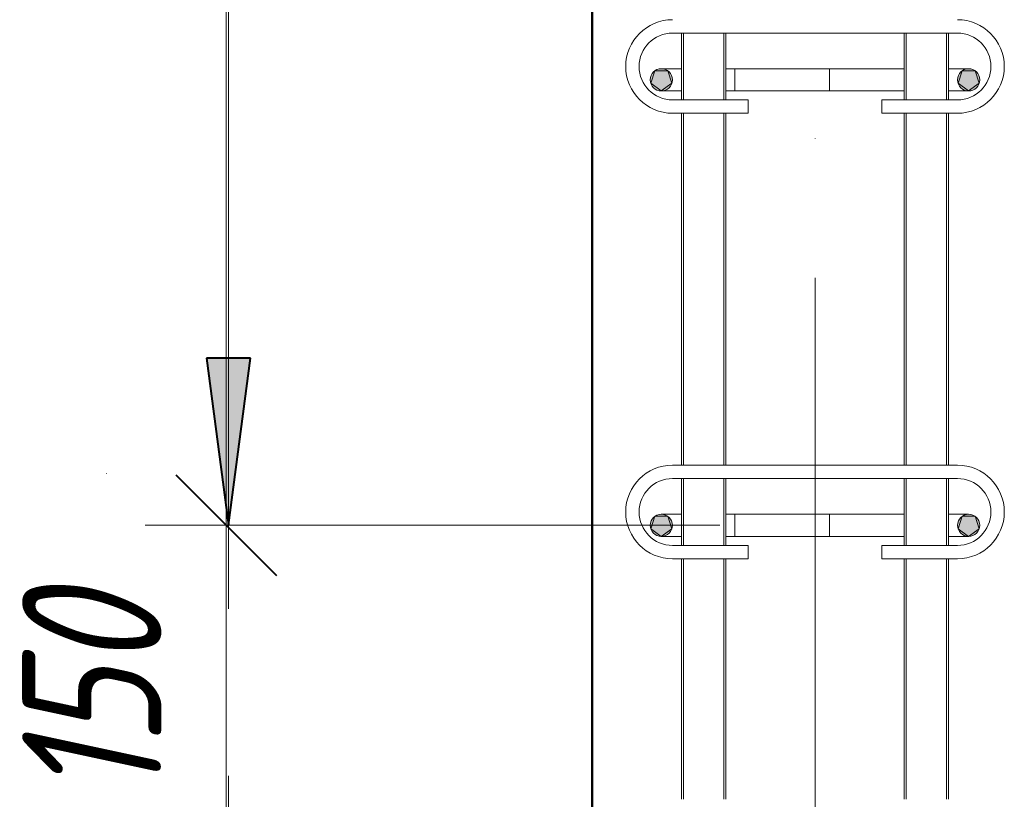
# Model space of a CAD drawing. Header units: millimetres. Extents: x -13889 to -3744, y 5954 to 13256.
# Tile 16 of 28: x -8515 to -8073, y 7777 to 8127. Entities that reach past the tile are written whole.
import ezdxf

# ---------------------------------------------------------------- set-up
doc = ezdxf.new("R2010")
doc.units = ezdxf.units.MM
for name, pattern in [('ADSK_Линия разреза', [500, 0, -250, 0, -250]), ('ADSK_Линия сетки', [625, 500, -62.5, 0, -62.5]), ('ADSK_Пунктирная_п5', [125, 0, -125])]:
    doc.linetypes.add(name, pattern=pattern)
for name, color, linetype, lineweight in [('A-____-____-DIMS', 211, 'Continuous', 9), ('A-____-____-DIMS-25', 211, 'Continuous', 9), ('G-____-____-SYMB', 111, 'ADSK_Пунктирная_п5', 20), ('S-COLS-____-MCUT', 52, 'Continuous', 50), ('S-GRID-____-OTLN', 1, 'Continuous', 9), ('S-RBAR-____-MCUT', 171, 'Continuous', 20), ('S-RBAR-____-OTLN', 171, 'Continuous', 100)]:
    doc.layers.add(name, color=color, linetype=linetype, lineweight=lineweight)
doc.styles.add('GOST Common_I_2', font='GOST_Common Italic.ttf', dxfattribs={"width": 0.8, "height": 62.5})
doc.dimstyles.new('ADSK_Для_арматуры_Основной_2_5_мм_шаг_кол-во_Стрелки_точный', dxfattribs={"dimscale": 304.8, "dimtxt": 0.206224, "dimasz": 0, "dimexe": 0.123031, "dimexo": 0.000403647, "dimgap": 0.032808, "dimtad": 1, "dimdec": 0, "dimlfac": 304.8, "dimdsep": 46, "dimtxsty": 'GOST Common_I_2', "dimblk2": 'NONE', "dimsah": 1, "dimcen": 0.09, "dimdle": 0.123031, "dimazin": 0, "dimtfac": 1, "dimtdec": 4, "dimtix": 1, "dimtmove": 0, "dimatfit": 3, "dimfxl": 1, "dimtvp": 1, "dimtfill": 1, "dimtolj": 1, "dimtzin": 0, "dimarcsym": 2})
doc.dimstyles.new('ADSK_Для_арматуры_Основной_2_5_мм_шаг_кол-во_Стрелки_точный_1', dxfattribs={"dimscale": 304.8, "dimtxt": 0.206224, "dimasz": 0.246063, "dimexe": 0.123031, "dimexo": 0.000403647, "dimgap": 0.032808, "dimtad": 1, "dimdec": 0, "dimlfac": 304.8, "dimdsep": 46, "dimtxsty": 'GOST Common_I_2', "dimsah": 1, "dimcen": 0.09, "dimdle": 0.123031, "dimazin": 0, "dimtfac": 1, "dimtdec": 4, "dimtix": 1, "dimtmove": 0, "dimatfit": 3, "dimfxl": 1, "dimtvp": 1, "dimtfill": 1, "dimtolj": 1, "dimtzin": 0, "dimarcsym": 2})
doc.dimstyles.new('ADSK_Округление_5мм__Узкий_', dxfattribs={"dimscale": 304.8, "dimtxt": 0.206224, "dimasz": 0.147638, "dimexe": 0.123031, "dimexo": 0.000269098, "dimgap": 0.032808, "dimtad": 1, "dimdec": 0, "dimlfac": 304.8, "dimrnd": 5, "dimdsep": 46, "dimtxsty": 'GOST Common_I_2', "dimblk1": 'OBLIQUE', "dimblk2": 'OBLIQUE', "dimsah": 1, "dimcen": 0.09, "dimdle": 0.123031, "dimazin": 0, "dimtfac": 1, "dimtdec": 4, "dimtix": 1, "dimtmove": 0, "dimatfit": 3, "dimfxl": 1, "dimtvp": 1, "dimtfill": 1, "dimtolj": 1, "dimtzin": 0, "dimlwd": 20, "dimlwe": 20, "dimarcsym": 2})

# ---------------------------------------------------------------- blocks, each defined once
blk = doc.blocks.new('DIMBLOCK31-КЖ1_ПЭ_ВЭ3_Армирование_Пилоны_Пм-3_4_2-2')
at = {"layer": 'A-____-____-DIMS-25', "lineweight": 40}
for p, q in [((-8422.15, 9100), (-8444.65, 9122.5)), ((-8422.15, 9100), (-8399.65, 9077.5)), ((-8422.15, 7900), (-8444.65, 7922.5)), ((-8422.15, 7900), (-8399.65, 7877.5))]:
    blk.add_line(p, q, dxfattribs=at)
at = {"layer": 'A-____-____-DIMS-25', "lineweight": 20}
for p, q in [((-8422.15, 9100), (-8459.65, 9100)), ((-8422.15, 9100), (-8422.15, 7900)), ((-8422.15, 9100), (-8200.61, 9100)), ((-8422.15, 7900), (-8459.65, 7900)), ((-8422.15, 7900), (-8200.61, 7900))]:
    blk.add_line(p, q, dxfattribs=at)
at = {"layer": 'A-____-____-DIMS-25', "color": 0, "lineweight": 20, "insert": (-8513.82, 8434.48), "char_height": 62.5, "width": 157.2495, "attachment_point": 1, "rotation": 90, "line_spacing_factor": 1.022761, "style": 'GOST Common_I_2', "bg_fill": 3, "box_fill_scale": 1.25, "bg_fill_color": 256, "bg_fill_true_color": 13158600, "bg_fill_transparency": 0}
blk.add_mtext('1200', dxfattribs=at)
blk = doc.blocks.new('_Oblique')
at = {"color": 0, "linetype": 'ByBlock', "lineweight": -2}
blk.add_line((-0.5, -0.5), (0.5, 0.5), dxfattribs=at)
blk = doc.blocks.new('DIMBLOCK32-КЖ1_ПЭ_ВЭ3_Армирование_Пилоны_Пм-3_4_2-2')
at = {"layer": 'A-____-____-DIMS-25', "lineweight": 40}
for p, q in [((-8422.15, 7900), (-8444.65, 7922.5)), ((-8422.15, 7900), (-8399.65, 7877.5)), ((-8422.15, 7750), (-8444.65, 7772.5)), ((-8422.15, 7750), (-8399.65, 7727.5))]:
    blk.add_line(p, q, dxfattribs=at)
at = {"layer": 'A-____-____-DIMS-25', "lineweight": 20}
for p, q in [((-8422.15, 7900), (-8459.65, 7900)), ((-8422.15, 7900), (-8422.15, 7750)), ((-8422.15, 7900), (-8200.61, 7900)), ((-8422.15, 7750), (-8459.65, 7750)), ((-8422.15, 7750), (-8200.61, 7750))]:
    blk.add_line(p, q, dxfattribs=at)
at = {"layer": 'A-____-____-DIMS-25', "color": 0, "lineweight": 20, "insert": (-8513.82, 7777.06), "char_height": 62.5, "width": 115.0606, "attachment_point": 1, "rotation": 90, "line_spacing_factor": 1.022761, "style": 'GOST Common_I_2', "bg_fill": 3, "box_fill_scale": 1.25, "bg_fill_color": 256, "bg_fill_true_color": 13158600, "bg_fill_transparency": 0}
blk.add_mtext('150', dxfattribs=at)
blk = doc.blocks.new('DIMBLOCK39-КЖ1_ПЭ_ВЭ3_Армирование_Пилоны_Пм-3_4_2-2')
at = {"layer": 'A-____-____-DIMS-25', "lineweight": 40}
for points in [[(-8421.15, 9100), (-8431.02, 9025), (-8411.27, 9025)], [(-8421.15, 7900), (-8411.27, 7975), (-8431.02, 7975)]]:
    blk.add_hatch(color=256, dxfattribs=at).paths.add_polyline_path(points)
at = {"layer": 'A-____-____-DIMS-25'}
for p, q in [((-8421.15, 9137.5), (-8421.15, 7862.5)), ((-8421.15, 9100), (-8458.65, 9100)), ((-8421.15, 9100), (-8269.32, 9100)), ((-8421.15, 7900), (-8458.65, 7900)), ((-8421.15, 7900), (-8269.32, 7900))]:
    blk.add_line(p, q, dxfattribs=at)
at = {"layer": 'A-____-____-DIMS-25', "lineweight": 40}
for p, q in [((-8421.15, 9100), (-8431.02, 9025)), ((-8411.27, 9025), (-8421.15, 9100)), ((-8431.02, 9025), (-8411.27, 9025)), ((-8411.27, 7975), (-8431.02, 7975)), ((-8431.02, 7975), (-8421.15, 7900)), ((-8421.15, 7900), (-8411.27, 7975))]:
    blk.add_line(p, q, dxfattribs=at)
at = {"layer": 'A-____-____-DIMS-25', "color": 0, "insert": (-8512.82, 8329.01), "char_height": 62.5, "width": 410.3829, "attachment_point": 1, "rotation": 90, "line_spacing_factor": 1.022761, "style": 'GOST Common_I_2', "bg_fill": 3, "box_fill_scale": 1.25, "bg_fill_color": 256, "bg_fill_true_color": 13158600, "bg_fill_transparency": 0}
blk.add_mtext('200x6=1200', dxfattribs=at)
blk = doc.blocks.new('_None')
blk = doc.blocks.new('DIMBLOCK40-КЖ1_ПЭ_ВЭ3_Армирование_Пилоны_Пм-3_4_2-2')
at = {"layer": 'A-____-____-DIMS-25', "lineweight": 40}
for points in [[(-8421.15, 7750), (-8431.02, 7675), (-8411.27, 7675)], [(-8421.15, 7150), (-8411.27, 7225), (-8431.02, 7225)]]:
    blk.add_hatch(color=256, dxfattribs=at).paths.add_polyline_path(points)
at = {"layer": 'A-____-____-DIMS-25'}
for p, q in [((-8421.15, 7787.5), (-8421.15, 7112.5)), ((-8421.15, 7750), (-8458.65, 7750)), ((-8421.15, 7750), (-8269.32, 7750)), ((-8421.15, 7150), (-8458.65, 7150)), ((-8421.15, 7150), (-8269.32, 7150))]:
    blk.add_line(p, q, dxfattribs=at)
at = {"layer": 'A-____-____-DIMS-25', "lineweight": 40}
for p, q in [((-8421.15, 7750), (-8431.02, 7675)), ((-8411.27, 7675), (-8421.15, 7750)), ((-8431.02, 7675), (-8411.27, 7675)), ((-8411.27, 7225), (-8431.02, 7225)), ((-8431.02, 7225), (-8421.15, 7150)), ((-8421.15, 7150), (-8411.27, 7225))]:
    blk.add_line(p, q, dxfattribs=at)
at = {"layer": 'A-____-____-DIMS-25', "color": 0, "insert": (-8512.82, 7296.59), "char_height": 62.5, "width": 368.194, "attachment_point": 1, "rotation": 90, "line_spacing_factor": 1.022761, "style": 'GOST Common_I_2', "bg_fill": 3, "box_fill_scale": 1.25, "bg_fill_color": 256, "bg_fill_true_color": 13158600, "bg_fill_transparency": 0}
blk.add_mtext('100x6=600', dxfattribs=at)

msp = doc.modelspace()

# ---------------------------------------------------------------- hatches: boundary and pattern name
at = {"layer": 'S-RBAR-____-MCUT'}
h = msp.add_hatch(color=256, dxfattribs=at)
edge = h.paths.add_edge_path()
edge.add_arc((-8226.8246, 8100.0002), 5, 0, 360)
h = msp.add_hatch(color=256, dxfattribs=at)
edge = h.paths.add_edge_path()
edge.add_arc((-8088.8246, 8100.0002), 5, 0, 360)
for points in [[(-8226.8246, 8095.0002), (-8222.0693, 8098.4551), (-8223.8857, 8104.0453), (-8229.7635, 8104.0453), (-8231.5799, 8098.4551)], [(-8088.8246, 8095.0002), (-8084.0693, 8098.4551), (-8085.8857, 8104.0453), (-8091.7635, 8104.0453), (-8093.5799, 8098.4551)], [(-8226.8246, 7895.0002), (-8222.0693, 7898.4551), (-8223.8857, 7904.0453), (-8229.7635, 7904.0453), (-8231.5799, 7898.4551), (-8230.446, 7897.6312)], [(-8088.8246, 7895.0002), (-8084.0693, 7898.4551), (-8085.8857, 7904.0453), (-8091.7635, 7904.0453), (-8093.5799, 7898.4551)]]:
    msp.add_hatch(color=256, dxfattribs=at).paths.add_polyline_path(points)
h = msp.add_hatch(color=256, dxfattribs=at)
edge = h.paths.add_edge_path()
edge.add_arc((-8226.8246, 7900.0002), 5, 0, 360)
h = msp.add_hatch(color=256, dxfattribs=at)
edge = h.paths.add_edge_path()
edge.add_arc((-8088.8246, 7900.0002), 5, 0, 360)

# ---------------------------------------------------------------- linework, layer by layer
at = {"layer": 'G-____-____-SYMB', "linetype": 'ADSK_Линия разреза'}
msp.add_line((-8475.8935, 12425.0519), (-8475.8935, 6488.5669), dxfattribs=at)
at = {"layer": 'S-COLS-____-MCUT'}
msp.add_line((-8257.8059, 9900), (-8257.8059, 7100), dxfattribs=at)
at = {"layer": 'S-GRID-____-OTLN', "linetype": 'ADSK_Линия сетки'}
msp.add_line((-8157.8059, 6260.9752), (-8157.8059, 12240), dxfattribs=at)
at = {"layer": 'S-RBAR-____-MCUT'}
for p, q in [((-8229.7635, 8104.0453), (-8231.5799, 8098.4551)), ((-8223.8857, 8104.0453), (-8229.7635, 8104.0453)), ((-8222.0693, 8098.4551), (-8223.8857, 8104.0453)), ((-8091.7635, 8104.0453), (-8093.5799, 8098.4551)), ((-8085.8857, 8104.0453), (-8091.7635, 8104.0453)), ((-8084.0693, 8098.4551), (-8085.8857, 8104.0453)), ((-8231.5799, 8098.4551), (-8226.8246, 8095.0002)), ((-8226.8246, 8095.0002), (-8222.0693, 8098.4551)), ((-8093.5799, 8098.4551), (-8088.8246, 8095.0002)), ((-8088.8246, 8095.0002), (-8084.0693, 8098.4551)), ((-8229.7635, 7904.0453), (-8231.5799, 7898.4551)), ((-8223.8857, 7904.0453), (-8229.7635, 7904.0453)), ((-8222.0693, 7898.4551), (-8223.8857, 7904.0453)), ((-8091.7635, 7904.0453), (-8093.5799, 7898.4551)), ((-8085.8857, 7904.0453), (-8091.7635, 7904.0453)), ((-8084.0693, 7898.4551), (-8085.8857, 7904.0453)), ((-8231.5799, 7898.4551), (-8230.446, 7897.6312)), ((-8230.446, 7897.6312), (-8226.8246, 7895.0002)), ((-8226.8246, 7895.0002), (-8222.0693, 7898.4551)), ((-8093.5799, 7898.4551), (-8088.8246, 7895.0002)), ((-8088.8246, 7895.0002), (-8084.0693, 7898.4551))]:
    msp.add_line(p, q, dxfattribs=at)
for centre in [(-8226.8246, 8100.0002), (-8088.8246, 8100.0002), (-8226.8246, 7900.0002), (-8088.8246, 7900.0002)]:
    msp.add_circle(centre, 5, dxfattribs=at)
at = {"layer": 'S-RBAR-____-OTLN', "lineweight": 20}
for p, q in [((-8221.8059, 8121.0002), (-8093.8059, 8121.0002)), ((-8217.8059, 8121.0002), (-8217.8059, 8091.0002)), ((-8216.8059, 8091.0002), (-8216.8059, 8121.0002)), ((-8198.8059, 8091.0002), (-8198.8059, 8121.0002)), ((-8197.8059, 8121.0002), (-8197.8059, 8091.0002)), ((-8117.8059, 8121.0002), (-8117.8059, 8091.0002)), ((-8116.8059, 8091.0002), (-8116.8059, 8121.0002)), ((-8098.8059, 8091.0002), (-8098.8059, 8121.0002)), ((-8097.8059, 8121.0002), (-8097.8059, 8091.0002)), ((-8226.8246, 8105.0002), (-8218.0378, 8105.0002)), ((-8193.774, 8105.0002), (-8197.8059, 8105.0002)), ((-8193.774, 8105.0002), (-8193.774, 8095.0002)), ((-8193.7552, 8105.0002), (-8175.6114, 8105.0002)), ((-8175.6114, 8105.0002), (-8151.3476, 8105.0002)), ((-8151.3476, 8105.0002), (-8118.8246, 8105.0002)), ((-8151.3476, 8095.0002), (-8151.3476, 8105.0002)), ((-8118.8246, 8105.0002), (-8117.7944, 8105.0002)), ((-8097.6114, 8105.0002), (-8088.8246, 8105.0002)), ((-8226.8246, 8095.0002), (-8218.0378, 8095.0002)), ((-8187.8059, 8091.0002), (-8221.8059, 8091.0002)), ((-8193.774, 8095.0002), (-8197.8059, 8095.0002)), ((-8193.7552, 8095.0002), (-8175.6114, 8095.0002)), ((-8187.8059, 8091.0002), (-8187.8059, 8085.0002)), ((-8175.6114, 8095.0002), (-8151.3476, 8095.0002)), ((-8151.3476, 8095.0002), (-8118.8246, 8095.0002)), ((-8093.8059, 8091.0002), (-8127.8059, 8091.0002)), ((-8127.8059, 8091.0002), (-8127.8059, 8085.0002)), ((-8118.8246, 8095.0002), (-8117.7944, 8095.0002)), ((-8097.6114, 8095.0002), (-8088.8246, 8095.0002)), ((-8187.8059, 8085.0002), (-8221.8059, 8085.0002)), ((-8217.8059, 8085.0002), (-8217.8059, 7927.0002)), ((-8216.8059, 7927.0002), (-8216.8059, 8085.0002)), ((-8198.8059, 7927.0002), (-8198.8059, 8085.0002)), ((-8197.8059, 8085.0002), (-8197.8059, 7927.0002)), ((-8093.8059, 8085.0002), (-8127.8059, 8085.0002)), ((-8117.8059, 8085.0002), (-8117.8059, 7927.0002)), ((-8116.8059, 7927.0002), (-8116.8059, 8085.0002)), ((-8098.8059, 7927.0002), (-8098.8059, 8085.0002)), ((-8097.8059, 8085.0002), (-8097.8059, 7927.0002)), ((-8221.8131, 7927.0002), (-8093.8131, 7927.0002)), ((-8221.8131, 7921.0002), (-8093.8131, 7921.0002)), ((-8217.8059, 7921.0002), (-8217.8059, 7891.0002)), ((-8216.8059, 7891.0002), (-8216.8059, 7921.0002)), ((-8198.8059, 7891.0002), (-8198.8059, 7921.0002)), ((-8197.8059, 7921.0002), (-8197.8059, 7891.0002)), ((-8117.8059, 7921.0002), (-8117.8059, 7891.0002)), ((-8116.8059, 7891.0002), (-8116.8059, 7921.0002)), ((-8098.8059, 7891.0002), (-8098.8059, 7921.0002)), ((-8097.8059, 7921.0002), (-8097.8059, 7891.0002)), ((-8226.8246, 7905.0002), (-8218.0378, 7905.0002)), ((-8193.774, 7905.0002), (-8197.8059, 7905.0002)), ((-8193.774, 7905.0002), (-8193.774, 7895.0002)), ((-8193.7552, 7905.0002), (-8175.6114, 7905.0002)), ((-8175.6114, 7905.0002), (-8151.3476, 7905.0002)), ((-8151.3476, 7905.0002), (-8118.8246, 7905.0002)), ((-8151.3476, 7895.0002), (-8151.3476, 7905.0002)), ((-8118.8246, 7905.0002), (-8117.7944, 7905.0002)), ((-8097.6114, 7905.0002), (-8088.8246, 7905.0002)), ((-8226.8246, 7895.0002), (-8218.0378, 7895.0002)), ((-8193.774, 7895.0002), (-8197.8059, 7895.0002)), ((-8193.7552, 7895.0002), (-8175.6114, 7895.0002)), ((-8175.6114, 7895.0002), (-8151.3476, 7895.0002)), ((-8151.3476, 7895.0002), (-8118.8246, 7895.0002)), ((-8118.8246, 7895.0002), (-8117.7944, 7895.0002)), ((-8097.6114, 7895.0002), (-8088.8246, 7895.0002)), ((-8187.8131, 7891.0002), (-8221.8131, 7891.0002)), ((-8187.8131, 7891.0002), (-8187.8131, 7885.0002)), ((-8093.8131, 7891.0002), (-8127.8131, 7891.0002)), ((-8127.8131, 7891.0002), (-8127.8131, 7885.0002)), ((-8187.8131, 7885.0002), (-8221.8131, 7885.0002)), ((-8217.8059, 7885.0002), (-8217.8059, 7777.0002)), ((-8216.8059, 7777.0002), (-8216.8059, 7885.0002)), ((-8198.8059, 7777.0002), (-8198.8059, 7885.0002)), ((-8197.8059, 7885.0002), (-8197.8059, 7777.0002)), ((-8093.8131, 7885.0002), (-8127.8131, 7885.0002)), ((-8117.8059, 7885.0002), (-8117.8059, 7777.0002)), ((-8116.8059, 7777.0002), (-8116.8059, 7885.0002)), ((-8098.8059, 7777.0002), (-8098.8059, 7885.0002)), ((-8097.8059, 7885.0002), (-8097.8059, 7777.0002))]:
    msp.add_line(p, q, dxfattribs=at)
for centre, radius, start, end in [((-8221.8059, 8106.0002), 21, 90, 270), ((-8093.8059, 8106.0002), 21, 270, 90), ((-8221.8059, 8106.0002), 15, 90, 270), ((-8093.8059, 8106.0002), 15, 270, 90), ((-8226.8246, 8100.0002), 5, 90, 270), ((-8226.8246, 8100.0002), 5, 90, 270), ((-8088.8246, 8100.0002), 5, 270, 90), ((-8221.8131, 7906.0002), 21, 90, 270), ((-8093.8131, 7906.0002), 21, 270, 90), ((-8221.8131, 7906.0002), 15, 90, 270), ((-8093.8131, 7906.0002), 15, 270, 90), ((-8226.8246, 7900.0002), 5, 90, 270), ((-8226.8246, 7900.0002), 5, 90, 270), ((-8088.8246, 7900.0002), 5, 270, 90)]:
    msp.add_arc(centre, radius, start, end, dxfattribs=at)

# ---------------------------------------------------------------- next in the draw order: dimensions: what is measured, and where the dimension line sits
at = {"layer": 'A-____-____-DIMS', "lineweight": 20}
dim = msp.add_linear_dim(base=(-8422.1453, 7900.0002), p1=(-8175.6114, 9100.0002), p2=(-8175.6114, 7900.0002), angle=90, dimstyle='ADSK_Округление_5мм__Узкий_', override={"dimpost": '<>', "dimfxl": 1200}, dxfattribs=at)
dim.commit()
dim.dimension.update_dxf_attribs({"geometry": 'DIMBLOCK31-КЖ1_ПЭ_ВЭ3_Армирование_Пилоны_Пм-3_4_2-2', "text_midpoint": (-8463.7977, 8500.0002)})

# ---------------------------------------------------------------- next in the draw order: dimensions: what is measured, and where the dimension line sits
dim = msp.add_linear_dim(base=(-8422.1453, 7750.0002), p1=(-8175.6114, 7900.0002), p2=(-8175.6114, 7750.0002), angle=90, dimstyle='ADSK_Округление_5мм__Узкий_', override={"dimpost": '<>', "dimfxl": 150}, dxfattribs=at)
dim.commit()
dim.dimension.update_dxf_attribs({"geometry": 'DIMBLOCK32-КЖ1_ПЭ_ВЭ3_Армирование_Пилоны_Пм-3_4_2-2', "text_midpoint": (-8463.7977, 7825.0002)})

# ---------------------------------------------------------------- next in the draw order: dimensions: what is measured, and where the dimension line sits
at = {"layer": 'A-____-____-DIMS'}
for base, p1, p2, text, dimstyle, override, picture, middle in [((-8421.1453, 7900.0002), (-8231.8246, 9100.0002), (-8231.8246, 7900.0002), '200x6=1200', 'ADSK_Для_арматуры_Основной_2_5_мм_шаг_кол-во_Стрелки_точный_1', {"dimpost": '<>', "dimblk1": 'None', "dimblk2": 'None', "dimsah": 1, "dimfxl": 1200}, 'DIMBLOCK39-КЖ1_ПЭ_ВЭ3_Армирование_Пилоны_Пм-3_4_2-2', (-8462.3953, 8500.0002)), ((-8421.1453, 7150.0002), (-8231.8246, 7750.0002), (-8231.8246, 7150.0002), '100x6=600', 'ADSK_Для_арматуры_Основной_2_5_мм_шаг_кол-во_Стрелки_точный', {"dimpost": '<>', "dimblk1": 'None', "dimblk2": 'None', "dimsah": 1, "dimfxl": 600}, 'DIMBLOCK40-КЖ1_ПЭ_ВЭ3_Армирование_Пилоны_Пм-3_4_2-2', (-8462.3953, 7450.0002))]:
    dim = msp.add_linear_dim(base=base, p1=p1, p2=p2, angle=90, text=text, dimstyle=dimstyle, override=override, dxfattribs=at)
    dim.commit()
    dim.dimension.update_dxf_attribs({"geometry": picture, "text_midpoint": middle})

doc.saveas('drawing.dxf')
